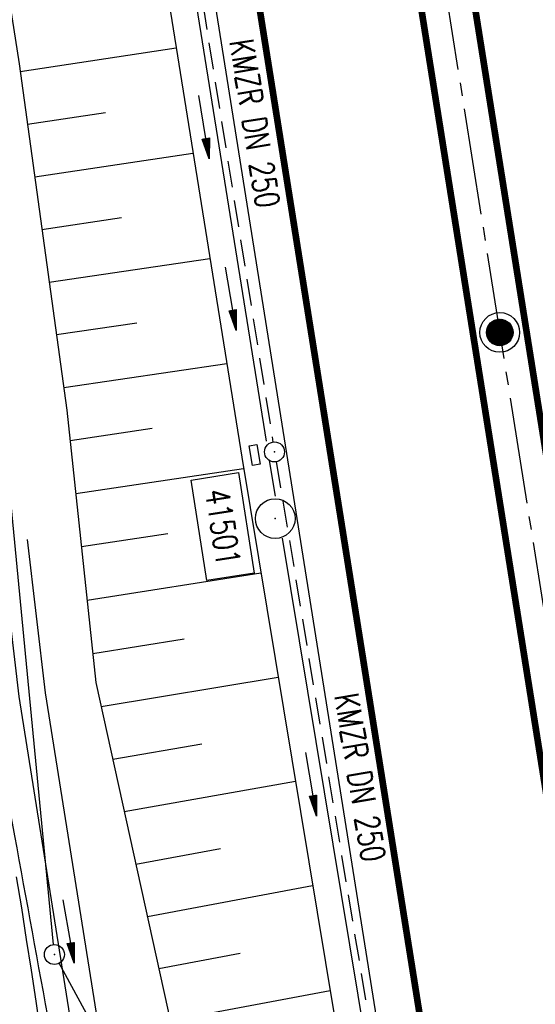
# Model space of a CAD drawing. Extents: x 447693 to 448165, y 439527 to 440695.
# Tile 73 of 88: x 447858 to 447897, y 440325 to 440399. Entities that reach past the tile are written whole.
import ezdxf
from ezdxf.enums import TextEntityAlignment as Align

# ---------------------------------------------------------------- set-up
doc = ezdxf.new("R2010")
doc.units = 0
doc.header["$LTSCALE"] = 2
doc.header["$MEASUREMENT"] = 0
for name, pattern in [('ACHSE', [5.5, 4, -0.5, 0.5, -0.5]), ('AUSGEZOGEN', [0]), ('GESTRICH-X2', [1.5, 1, -0.5])]:
    doc.linetypes.add(name, pattern=pattern)
doc.layers.get('0').update_dxf_attribs({"linetype": 'AUSGEZOGEN'})
for name, color, linetype in [('209-GRENZL-BAB', 7, 'AUSGEZOGEN'), ('209-GRENZP-BAB', 7, 'AUSGEZOGEN'), ('ACHSETOP', 250, 'ACHSE'), ('BOESCHG', 250, 'AUSGEZOGEN'), ('DB-GRABEN', 15, 'AUSGEZOGEN'), ('FBRTOP', 250, 'AUSGEZOGEN'), ('HEKT_B', 250, 'CONTINUOUS'), ('KANAL', 7, 'GESTRICH-X2'), ('MULDE', 250, 'AUSGEZOGEN'), ('PFEIL', 7, 'CONTINUOUS'), ('PFEILTOP', 200, 'AUSGEZOGEN'), ('PP', 7, 'AUSGEZOGEN'), ('SCHSYMBOL', 200, 'AUSGEZOGEN'), ('TEXTO', 4, 'CONTINUOUS')]:
    doc.layers.add(name, color=color, linetype=linetype)
doc.styles.add('ROMANS', font='romans.shx', dxfattribs={"width": 0.8})

# ---------------------------------------------------------------- blocks, each defined once
blk = doc.blocks.new('*X15')
at = {"color": 0}
for p, q in [((212.234, 257.394), (213.242, 258.402)), ((212.236, 257.466), (213.169, 258.4)), ((212.237, 257.326), (213.31, 258.399)), ((212.244, 257.262), (213.373, 258.392)), ((212.244, 257.545), (213.09, 258.391)), ((212.254, 257.202), (213.434, 258.381)), ((212.261, 257.633), (213.003, 258.375)), ((212.268, 257.145), (213.491, 258.368)), ((212.284, 257.09), (213.545, 258.351)), ((212.29, 257.732), (212.903, 258.346)), ((212.303, 257.038), (213.597, 258.333)), ((212.324, 256.988), (213.647, 258.312)), ((212.343, 257.856), (212.779, 258.293)), ((212.347, 256.941), (213.694, 258.288)), ((212.372, 256.895), (213.74, 258.263)), ((212.399, 256.852), (213.783, 258.236)), ((212.428, 256.81), (213.825, 258.207)), ((212.459, 256.77), (213.865, 258.176)), ((212.492, 256.732), (213.903, 258.143)), ((212.526, 256.696), (213.939, 258.109)), ((212.563, 256.662), (213.974, 258.073)), ((212.601, 256.629), (214.006, 258.035)), ((212.64, 256.598), (214.037, 257.995)), ((212.682, 256.569), (214.066, 257.953)), ((212.726, 256.542), (214.093, 257.91)), ((212.771, 256.517), (214.119, 257.864)), ((212.819, 256.493), (214.142, 257.817)), ((212.868, 256.472), (214.163, 257.767)), ((212.92, 256.454), (214.182, 257.715)), ((212.975, 256.437), (214.198, 257.661)), ((213.032, 256.424), (214.211, 257.603)), ((213.092, 256.414), (214.222, 257.543)), ((213.156, 256.407), (214.229, 257.479)), ((213.224, 256.404), (214.232, 257.412)), ((213.296, 256.406), (214.23, 257.339)), ((213.375, 256.414), (214.222, 257.26)), ((213.463, 256.43), (214.205, 257.173)), ((213.563, 256.46), (214.176, 257.073)), ((213.686, 256.512), (214.123, 256.949))]:
    blk.add_line(p, q, dxfattribs=at)
blk = doc.blocks.new('SRMAST2')
at = {"color": 0}
blk.add_circle((0, 0), 0.999, dxfattribs=at)
blk.add_point((0, 0), dxfattribs=at)
blk.add_blockref('*X15', (-213.233, -257.403))
blk = doc.blocks.new('PP')
at = {"color": 0}
blk.add_circle((0, -0.006), 1.493, dxfattribs=at)
blk.add_point((0, 0), dxfattribs=at)
blk = doc.blocks.new('GST')
at = {"color": 0}
blk.add_circle((0, 0), 0.75, dxfattribs=at)
blk.add_point((0, 0), dxfattribs=at)
blk = doc.blocks.new('17')
blk.add_lwpolyline([(-0.755, -1.218), (0.748, -1.218), (0.748, -1.801), (-0.755, -1.801)], close=True)
blk.add_blockref('GST', (0, 0))
blk = doc.blocks.new('PFEIL2')
at = {"color": 0}
for p, q in [((0.88, 0.002), (-2.401, -0.012)), ((0.881, -0.271), (0.879, 0.276)), ((0.879, 0.276), (2.429, 0.009)), ((0.911, 0.27), (0.879, 0.265)), ((0.965, 0.261), (0.879, 0.246)), ((1.019, 0.252), (0.879, 0.228)), ((1.073, 0.242), (0.879, 0.209)), ((1.127, 0.233), (0.879, 0.191)), ((1.181, 0.224), (0.879, 0.172)), ((1.235, 0.214), (0.879, 0.154)), ((1.289, 0.205), (0.879, 0.135)), ((1.343, 0.196), (0.879, 0.117)), ((1.397, 0.187), (0.879, 0.098)), ((1.451, 0.177), (0.879, 0.08)), ((1.505, 0.168), (0.879, 0.061)), ((1.559, 0.159), (0.88, 0.043)), ((1.613, 0.149), (0.88, 0.024)), ((1.668, 0.14), (0.88, 0.006)), ((1.722, 0.131), (0.88, -0.013)), ((1.776, 0.121), (0.88, -0.031)), ((1.83, 0.112), (0.88, -0.05)), ((1.884, 0.103), (0.88, -0.068)), ((1.938, 0.094), (0.88, -0.087)), ((1.992, 0.084), (0.88, -0.105)), ((2.046, 0.075), (0.88, -0.124)), ((2.1, 0.066), (0.88, -0.142)), ((2.154, 0.056), (0.88, -0.161)), ((2.208, 0.047), (0.88, -0.179)), ((2.262, 0.038), (0.881, -0.198)), ((2.316, 0.029), (0.881, -0.216)), ((2.37, 0.019), (0.881, -0.235)), ((2.424, 0.01), (0.881, -0.253)), ((2.429, 0.009), (0.881, -0.271))]:
    blk.add_line(p, q, dxfattribs=at)

msp = doc.modelspace()

# ---------------------------------------------------------------- linework, layer by layer
at = {"layer": '209-GRENZL-BAB', "flags": 128}
for points in [[(447860.718, 440329.207), (447848.642, 440454.484)], [(447868.132, 440314.93), (447861.148, 440327.801)]]:
    msp.add_lwpolyline(points, dxfattribs=at)
at = {"layer": 'ACHSETOP'}
msp.add_lwpolyline([(447846.968, 440672.451), (447854.979, 440622.107), (447866.765, 440548.039), (447886.407, 440424.592), (447902.122, 440325.834), (447913.908, 440251.766), (447929.622, 440153.009), (447941.408, 440078.94), (447949.265, 440029.562), (447961.051, 439955.493), (447972.836, 439881.425), (447988.551, 439782.668), (448008.194, 439659.221), (448023.908, 439560.463), (448025.326, 439551.552)], dxfattribs=at)
at = {"layer": 'BOESCHG'}
for p, q in [((447858.222, 440394.815), (447869.939, 440396.606)), ((447858.767, 440390.857), (447864.639, 440391.749)), ((447859.312, 440386.906), (447871.207, 440388.689)), ((447859.856, 440382.955), (447865.825, 440383.838)), ((447860.402, 440378.998), (447872.475, 440380.772)), ((447860.947, 440375.042), (447866.987, 440375.922)), ((447861.493, 440371.079), (447873.741, 440372.865)), ((447861.972, 440367.1), (447868.144, 440368.007)), ((447862.399, 440363.104), (447875.008, 440364.988)), ((447862.826, 440359.112), (447869.323, 440360.094)), ((447863.255, 440355.1), (447876.31, 440357.135)), ((447863.685, 440351.077), (447870.553, 440352.189)), ((447864.313, 440347.103), (447877.609, 440349.302)), ((447865.183, 440343.139), (447871.866, 440344.298)), ((447866.048, 440339.202), (447878.905, 440341.485)), ((447866.916, 440335.252), (447873.274, 440336.423)), ((447867.78, 440331.319), (447880.204, 440333.656)), ((447868.64, 440327.405), (447874.747, 440328.559)), ((447869.499, 440323.497), (447881.512, 440325.767))]:
    msp.add_line(p, q, dxfattribs=at)
at = {"layer": 'BOESCHG', "flags": 128}
msp.add_lwpolyline([(447841.981, 440461.039, -0.006619), (447842.458, 440458.389, -0.012671), (447842.653, 440456.996, -0.000941), (447842.997, 440453.941, 0.003655), (447843.09, 440453.154, 0.001128), (447843.394, 440450.776, 0.001784), (447843.595, 440449.273, 0.005206), (447843.848, 440447.561, -0.0034), (447844.246, 440444.94, -0.005019), (447844.714, 440441.463, -0.003732), (447845.261, 440436.775, -0.010405), (447845.402, 440435.171, 0.007381), (447845.588, 440432.91, 0.039608), (447846.424, 440428.202, -0.043027), (447847.165, 440423.862, -0.007666), (447847.293, 440421.968, 0.010073), (447847.398, 440420.527, 0.00665), (447847.895, 440415.855, -0.006994), (447848.364, 440411.413, -0.002764), (447848.468, 440410.201, 0.001682), (447848.635, 440408.209, 0.026182), (447849.331, 440403.246, -0.032843), (447849.833, 440399.28, -0.027064), (447849.842, 440397.858, 0.017602), (447849.814, 440395.672, 0.020563), (447850.096, 440391.251, 0.024364), (447850.667, 440387.556, 0.052935), (447851.373, 440385.335, -0.079643), (447851.765, 440383.831, -0.002652), (447851.994, 440381.309, -0.000964), (447852.573, 440374.369, -0.000371), (447852.778, 440371.834, 0.001588), (447852.827, 440371.242, 0.009735), (447853.006, 440369.551, 0.002084), (447854.031, 440361.671, 0.000459), (447854.189, 440360.499, 0.00032), (447854.419, 440358.821, 0.016726), (447855.301, 440353.687, -0.019065), (447856.053, 440349.178, -0.018328), (447856.213, 440347.412, 0.023148), (447856.354, 440346.014, 0.009181), (447857.789, 440337.388, -0.002735), (447862.98, 440308.496, -0.000965), (447864.118, 440301.883, 0.003565), (447864.435, 440300.094, 0.038236), (447864.695, 440299.112, -0.016906), (447865.377, 440296.922, -0.029081), (447867.47, 440287.094, 0.026959), (447869.682, 440276.484, 0.000674), (447870.173, 440274.644, -0.000208), (447871.77, 440268.683, -0.002031), (447873.672, 440261.455, -0.001437), (447876.289, 440251.219)], format="xyb", dxfattribs=at)
msp.add_lwpolyline([(447849.214, 440459.976), (447850.287, 440457.612), (447851.898, 440449.478), (447852.227, 440440.394), (447854.306, 440419.82), (447858.141, 440395.399), (447861.73, 440369.363), (447863.918, 440348.9), (447874.121, 440302.456), (447876.374, 440277.407), (447880.798, 440264.069), (447890.709, 440223.853), (447896.86, 440204.496)], dxfattribs=at)
at = {"layer": 'DB-GRABEN', "linetype": 'Continuous'}
for p, q in [((447857.916, 440334.289), (447858.31, 440331.971)), ((447858.31, 440331.971), (447858.66, 440329.596)), ((447858.66, 440329.596), (447859.054, 440327.277)), ((447859.054, 440327.277), (447859.398, 440324.952)), ((447859.398, 440324.952), (447859.761, 440322.478))]:
    msp.add_line(p, q, dxfattribs=at)
at = {"layer": 'FBRTOP'}
for points in [[(447863.757, 440675.122, 0.000001), (447863.91, 440674.157, -0.000001), (447871.768, 440624.779), (447883.554, 440550.71, -0.000005), (447893.375, 440488.987, 0.000006), (447903.196, 440427.263, 0.000001), (447911.053, 440377.884, -0.000001), (447918.911, 440328.506), (447930.697, 440254.437, -0.000002), (447938.554, 440205.059, 0.000002), (447946.411, 440155.68), (447958.197, 440081.611), (447966.054, 440032.233, 0.000001), (447971.947, 439995.199, -0.000001), (447977.84, 439958.164, -0.000005), (447983.732, 439921.13, 0.000005), (447989.625, 439884.096, 0.000004), (447997.482, 439834.718, -0.000003), (448005.34, 439785.34, 0), (448016.799, 439713.325, -0.000001), (448024.983, 439661.892, -0.000001), (448032.84, 439612.513, 0.000002), (448040.697, 439563.134), (448042.115, 439554.224, -0.000002)], [(447857.092, 440499.733, 0.003526), (447865.568, 440445.69, -0.000295), (447869.371, 440421.881), (447885.086, 440323.123), (447885.954, 440317.673, -0.000002)]]:
    msp.add_lwpolyline(points, format="xyb", dxfattribs=at)
at = {"layer": 'FBRTOP', "const_width": 0.5}
msp.add_lwpolyline([(447833.142, 440670.251), (447841.153, 440619.907), (447852.939, 440545.839), (447872.581, 440422.392), (447888.296, 440323.634), (447900.082, 440249.566), (447915.796, 440150.809), (447927.582, 440076.74), (447935.439, 440027.362), (447947.225, 439953.293), (447959.01, 439879.225), (447974.725, 439780.468), (447994.368, 439657.021), (448010.082, 439558.263), (448011.5, 439549.352)], dxfattribs=at)
for points in [[(447874.057, 440515.262, 0.001447), (447878.561, 440486.63, 0.000006), (447888.382, 440424.906, 0.000001), (447896.24, 440375.527, -0.000001), (447904.097, 440326.148), (447915.883, 440252.08, -0.000002), (447923.74, 440202.702, 0.000002), (447931.597, 440153.323), (447943.383, 440079.254), (447951.24, 440029.876, 0.000001), (447957.133, 439992.842, -0.000001), (447963.026, 439955.807, -0.000005), (447968.919, 439918.773, 0.000005), (447974.811, 439881.739, 0.000004), (447982.669, 439832.361, -0.000003), (447990.526, 439782.982, 0), (448001.985, 439710.967, -0.000001), (448010.169, 439659.535, -0.000001), (448018.026, 439610.156, 0.000002), (448025.883, 439560.777), (448027.301, 439551.866, -0.000002)], [(447869.981, 440514.593, -0.002287), (447874.611, 440486.001, 0.000006), (447884.432, 440424.278, 0.000001), (447892.289, 440374.899, -0.000001), (447900.147, 440325.52), (447911.933, 440251.452, -0.000002), (447919.79, 440202.073, 0.000002), (447927.647, 440152.695), (447939.433, 440078.626), (447947.29, 440029.248, 0.000001), (447953.183, 439992.213, -0.000001), (447959.076, 439955.179, -0.000005), (447964.968, 439918.145, 0.000005), (447970.861, 439881.111, 0.000004), (447978.718, 439831.732, -0.000003), (447986.576, 439782.354, 0), (447998.035, 439710.339, -0.000001), (448006.219, 439658.907, -0.000001), (448014.076, 439609.528, 0.000002), (448021.933, 439560.149), (448023.351, 439551.238, -0.000002)]]:
    msp.add_lwpolyline(points, format="xyb", dxfattribs=at)
at = {"layer": 'KANAL'}
for p, q in [((447869.563, 440414.75), (447877.219, 440366.969)), ((447877.469, 440365.5), (447885.406, 440317.656))]:
    msp.add_line(p, q, dxfattribs=at)
at = {"layer": 'MULDE'}
for points in [[(447858.833, 440465.947), (447859.095, 440464.212), (447861.578, 440447.334), (447866.979, 440415.091), (447874.868, 440365.83), (447883.048, 440316.504), (447890.262, 440267.291), (447896.767, 440227.997), (447900.743, 440200.368), (447902.95, 440188.106), (447904.453, 440177.437)], [(447869.06, 440414.744), (447876.7, 440367.038)], [(447876.936, 440365.583), (447877.382, 440362.897)], [(447856.754, 440359.405), (447858.107, 440347.862), (447864.531, 440307.516), (447865.851, 440300.442)], [(447858.74, 440359.637), (447860.089, 440348.136), (447866.501, 440307.856), (447867.817, 440300.808)], [(447858.74, 440359.637), (447860.089, 440348.136), (447866.501, 440307.856), (447867.817, 440300.808)], [(447877.903, 440359.75), (447884.879, 440317.689)]]:
    msp.add_lwpolyline(points, dxfattribs=at)
at = {"layer": 'PP', "flags": 128}
msp.add_lwpolyline([(447871.076, 440364.115), (447874.632, 440364.672), (447875.816, 440357.114), (447872.259, 440356.557)], close=True, dxfattribs=at)

# ---------------------------------------------------------------- block references
at = {"layer": '209-GRENZP-BAB', "rotation": 279.0411497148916}
msp.add_blockref('GST', (447860.79, 440328.46), dxfattribs=at)
at = {"layer": 'HEKT_B'}
for name in ['PP', 'SRMAST2']:
    msp.add_blockref(name, (447894.265, 440375.213), dxfattribs=at)
at = {"layer": 'PFEIL'}
for p, rotation in [((447872.033, 440390.647), 279.0985999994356), ((447880.085, 440341.262), 279.4163999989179)]:
    msp.add_blockref('PFEIL2', p, dxfattribs=dict(at, rotation=rotation))
at = {"layer": 'PFEILTOP'}
for p, rotation in [((447874.053, 440377.748), 279.0411497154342), ((447861.87, 440330.192), 279.5228353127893)]:
    msp.add_blockref('PFEIL2', p, dxfattribs=dict(at, rotation=rotation))
at = {"layer": 'PP'}
msp.add_blockref('PP', (447877.389, 440361.228), dxfattribs=at)
at = {"layer": 'SCHSYMBOL', "rotation": 279.0411}
msp.add_blockref('17', (447877.336, 440366.228), dxfattribs=at)

# ---------------------------------------------------------------- texts
at = {"layer": 'PP', "style": 'ROMANS', "width": 0.75}
msp.add_text('41501', height=1.8, rotation=278.90043, dxfattribs=at).set_placement((447873.009, 440357.585), align=Align.RIGHT)
at = {"layer": 'TEXTO', "style": 'ROMANS', "width": 0.75}
for rotation, p in [(279.0986, (447874.961, 440390.78)), (279.4164, (447882.874, 440341.63))]:
    msp.add_text('KMZR DN 250', height=1.8, rotation=rotation, dxfattribs=at).set_placement(p, align=Align.CENTER)

doc.saveas('drawing.dxf')
